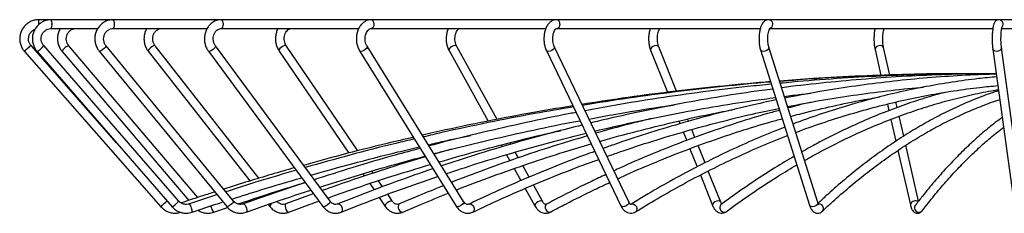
# Model space of a CAD drawing. Header units: millimetres. Extents: x -395 to 401, y -653 to 1239.
# Tile 2 of 6: x -389 to -53, y 320 to 386. Entities that reach past the tile are written whole.
import ezdxf

# ---------------------------------------------------------------- set-up
doc = ezdxf.new("R2010")
doc.units = ezdxf.units.MM

msp = doc.modelspace()

# ---------------------------------------------------------------- linework, layer by layer
at = {"color": 7, "linetype": 'Continuous', "lineweight": 25}
for p, q in [((-2.27, 386.16), (-382.64, 386.16)), ((-378.38, 383.16), (-362.53, 383.16)), ((-357.34, 383.16), (-325.22, 383.16)), ((-320.42, 383.16), (-273.51, 383.16)), ((-269.26, 383.16), (-269.23, 383.17)), ((-269.26, 383.16), (-209.66, 383.16)), ((-206.07, 383.16), (-136.47, 383.16)), ((-133.2, 383.16), (-57.15, 383.16)), ((-54.12, 383.16), (-2.27, 383.16)), ((-356.13, 344.26), (-385.26, 377.35)), ((-334.92, 324.46), (-380.96, 377.34)), ((-328.4, 325.64), (-372.4, 377.33)), ((-316.17, 324.43), (-359.68, 377.31)), ((-307.52, 332.18), (-342.94, 377.29)), ((-283.27, 324.36), (-322.36, 377.25)), ((-273.74, 341.53), (-298.17, 377.21)), ((-237.68, 324.27), (-270.63, 377.15)), ((-226.25, 352.2), (-240.05, 377.09)), ((-181.37, 324.12), (-206.76, 377.01)), ((-165.08, 361.82), (-171.12, 376.92)), ((-116.83, 323.92), (-133.53, 376.81)), ((-92.28, 367.32), (-94.41, 376.69)), ((-46.89, 323.68), (-54.18, 376.56)), ((-387.51, 375.37), (-340.96, 322.48)), ((-383.22, 375.37), (-337.18, 322.49)), ((-374.68, 375.39), (-331.47, 324.62)), ((-362, 375.41), (-318.48, 322.52)), ((-345.3, 375.43), (-310.62, 331.26)), ((-324.78, 375.47), (-285.69, 322.58)), ((-300.65, 375.51), (-276.84, 340.75)), ((-273.18, 375.57), (-240.22, 322.68)), ((-242.67, 375.63), (-229.35, 351.61)), ((-209.46, 375.71), (-184.08, 322.82)), ((-173.91, 375.8), (-168.17, 361.45)), ((-136.4, 375.91), (-119.69, 323.02)), ((-97.34, 376.03), (-95.33, 367.22)), ((-57.16, 376.15), (-49.86, 323.27)), ((-59.24, 367.77), (-65.12, 367.79)), ((-56, 367.77), (-58.25, 367.78)), ((-93.09, 357.43), (-92.58, 355.19)), ((-89.75, 356.25), (-90.18, 358.13)), ((-87.53, 346.51), (-89.08, 353.3)), ((-164.26, 351.68), (-163.88, 350.74)), ((-160.98, 351.57), (-161.29, 352.33)), ((-91.91, 352.23), (-90.21, 344.79)), ((-162.76, 347.95), (-161.59, 345.03)), ((-158.78, 346.07), (-159.86, 348.76)), ((-224.87, 343.52), (-224.52, 342.89)), ((-221.58, 343.77), (-221.87, 344.3)), ((-155.33, 337.44), (-157.66, 343.28)), ((-82.48, 324.4), (-86.82, 343.4)), ((-241.79, 342.06), (-247.72, 340.38)), ((-223.03, 340.21), (-221.88, 338.13)), ((-219.01, 339.14), (-220.09, 341.09)), ((-160.48, 342.24), (-158.02, 336.1)), ((-89.5, 341.67), (-85.27, 323.14)), ((-215.34, 332.54), (-217.53, 336.48)), ((-272.02, 333.72), (-271.49, 332.94)), ((-268.52, 333.92), (-269, 334.6)), ((-220.4, 335.47), (-218.13, 331.38)), ((-156.9, 333.3), (-152.75, 322.91)), ((-149.96, 324.03), (-154.21, 334.65)), ((-269.73, 330.36), (-268.24, 328.19)), ((-265.35, 329.27), (-266.76, 331.34)), ((-210.72, 324.2), (-213.88, 329.9)), ((-306.54, 326.08), (-306.3, 325.77)), ((-303.3, 326.8), (-303.51, 327.07)), ((-261.95, 324.32), (-263.6, 326.73)), ((-216.67, 328.74), (-213.34, 322.74)), ((-304.35, 323.28), (-303.77, 322.55)), ((-266.49, 325.64), (-264.43, 322.62)), ((-259.61, 323.42), (-259.63, 323.42)), ((-210.72, 324.2), (-210.73, 324.21)), ((-149.82, 323.24), (-149.82, 323.25)), ((-83.62, 322.95), (-83.64, 322.93)), ((-322.86, 320.62), (-318.2, 322.22))]:
    msp.add_line(p, q, dxfattribs=at)
at = {"color": 8, "linetype": 'Continuous', "lineweight": 25}
for p, q in [((-97.32, 376.36), (-97.34, 376.03)), ((-85.26, 323.47), (-85.27, 323.14))]:
    msp.add_line(p, q, dxfattribs=at)
at = {"color": 8, "linetype": 'Continuous', "lineweight": 25, "flags": 128}
for points in [[(-356.8, 384.66), (-356.84, 385.24), (-356.96, 385.73), (-357.13, 386.05), (-357.34, 386.16)], [(-357.34, 383.16), (-357.13, 383.28), (-356.96, 383.6), (-356.84, 384.09), (-356.8, 384.66)], [(-319.61, 384.66), (-319.67, 385.24), (-319.85, 385.73), (-320.11, 386.05), (-320.42, 386.16)], [(-320.42, 383.16), (-320.11, 383.28), (-319.85, 383.6), (-319.67, 384.09), (-319.61, 384.66)], [(-268.19, 384.66), (-268.28, 385.24), (-268.51, 385.73), (-268.85, 386.05), (-269.26, 386.16), (-269.26, 386.16)], [(-54, 383.64), (-53.71, 384.09), (-53.6, 384.66)], [(-360.3, 376.36), (-360.75, 375.98), (-361.2, 375.66), (-361.6, 375.44), (-361.89, 375.37), (-362, 375.41)], [(-359.68, 377.31), (-359.66, 377.28), (-359.72, 377.06), (-359.94, 376.74), (-360.3, 376.36)], [(-344.8, 376.36), (-345.13, 375.98), (-345.31, 375.66), (-345.31, 375.44), (-345.3, 375.43)], [(-342.94, 377.29), (-343.12, 377.35), (-343.46, 377.28), (-343.89, 377.06), (-344.37, 376.74), (-344.8, 376.36)], [(-322.75, 376.36), (-323.18, 375.98), (-323.66, 375.66), (-324.13, 375.44), (-324.51, 375.37), (-324.75, 375.44), (-324.78, 375.47)], [(-322.36, 377.25), (-322.33, 377.06), (-322.45, 376.74), (-322.75, 376.36)], [(-300.35, 376.36), (-300.62, 375.98), (-300.7, 375.66), (-300.65, 375.51)], [(-298.17, 377.21), (-298.24, 377.28), (-298.54, 377.35), (-298.96, 377.28), (-299.46, 377.06), (-299.95, 376.74), (-300.35, 376.36)], [(-270.85, 376.36), (-271.23, 375.98), (-271.72, 375.66), (-272.24, 375.44), (-272.7, 375.37), (-273.05, 375.44), (-273.18, 375.57)], [(-270.63, 377.15), (-270.6, 377.06), (-270.62, 376.74), (-270.85, 376.36)], [(-242.53, 376.36), (-242.71, 375.98), (-242.69, 375.66), (-242.67, 375.63)], [(-240.05, 377.09), (-240.26, 377.28), (-240.65, 377.35), (-241.15, 377.28), (-241.69, 377.06), (-242.17, 376.74), (-242.53, 376.36)], [(-206.85, 376.36), (-207.18, 375.98), (-207.65, 375.66), (-208.19, 375.44), (-208.72, 375.37), (-209.16, 375.44), (-209.43, 375.66), (-209.46, 375.71)], [(-206.76, 377), (-206.71, 376.74), (-206.85, 376.36)], [(-173.85, 376.36), (-173.94, 375.98), (-173.91, 375.8)], [(-171.12, 376.92), (-171.21, 377.06), (-171.53, 377.28), (-172, 377.35), (-172.55, 377.28), (-173.1, 377.06), (-173.55, 376.74), (-173.85, 376.36)], [(-133.56, 376.36), (-133.83, 375.98), (-134.26, 375.66), (-134.8, 375.44), (-135.37, 375.37), (-135.87, 375.44), (-136.24, 375.66), (-136.4, 375.91)], [(-133.53, 376.81), (-133.52, 376.74), (-133.56, 376.36)], [(-94.41, 376.69), (-94.42, 376.74), (-94.64, 377.06), (-95.05, 377.28), (-95.58, 377.35), (-96.16, 377.28), (-96.69, 377.06), (-97.1, 376.74), (-97.32, 376.36)], [(-54.18, 376.56), (-54.19, 376.36), (-54.37, 375.98), (-54.75, 375.66), (-55.27, 375.44), (-55.85, 375.37), (-56.4, 375.44), (-56.84, 375.66), (-57.11, 375.98), (-57.16, 376.15)], [(-323.93, 322.77), (-323.89, 322.58), (-323.74, 322.04)], [(-316.79, 323.47), (-317.23, 323.09), (-317.69, 322.77), (-318.09, 322.56), (-318.38, 322.48), (-318.48, 322.52)], [(-316.17, 324.43), (-316.15, 324.39), (-316.2, 324.17), (-316.43, 323.85), (-316.79, 323.47)], [(-312.84, 323.45), (-312.78, 323.46), (-312.54, 323.35), (-312.27, 323.04), (-312.01, 322.58), (-311.8, 322.04)], [(-303.27, 323.47), (-303.61, 323.09), (-303.78, 322.77), (-303.78, 322.56), (-303.77, 322.55)], [(-298.36, 323.44), (-298.48, 323.35), (-298.61, 323.04), (-298.62, 322.58), (-298.51, 322.04)], [(-283.66, 323.47), (-284.09, 323.09), (-284.57, 322.77), (-285.04, 322.56), (-285.42, 322.48), (-285.67, 322.56), (-285.69, 322.58)], [(-283.27, 324.36), (-283.24, 324.17), (-283.37, 323.85), (-283.66, 323.47)], [(-280.56, 323.43), (-280.4, 323.46), (-280.05, 323.35), (-279.7, 323.04), (-279.4, 322.58), (-279.18, 322.04)], [(-264.13, 323.47), (-264.4, 323.09), (-264.48, 322.77), (-264.43, 322.62)], [(-261.95, 324.32), (-262.02, 324.39), (-262.31, 324.46), (-262.74, 324.39), (-263.24, 324.17), (-263.73, 323.85), (-264.13, 323.47)], [(-259.63, 323.42), (-259.74, 323.35), (-259.96, 323.04), (-260.05, 322.58), (-259.98, 322.04)], [(-237.89, 323.47), (-238.28, 323.09), (-238.76, 322.77), (-239.28, 322.56), (-239.75, 322.48), (-240.09, 322.56), (-240.22, 322.68)], [(-237.68, 324.27), (-237.64, 324.17), (-237.67, 323.85), (-237.89, 323.47)], [(-235.81, 323.39), (-235.51, 323.46), (-235.08, 323.35), (-234.66, 323.04), (-234.32, 322.58), (-234.11, 322.04)], [(-213.2, 323.47), (-213.38, 323.09), (-213.36, 322.77), (-213.34, 322.74)], [(-210.73, 324.21), (-210.93, 324.39), (-211.32, 324.46), (-211.82, 324.39), (-212.35, 324.17), (-212.84, 323.85), (-213.2, 323.47)], [(-181.47, 323.47), (-181.8, 323.09), (-182.27, 322.77), (-182.81, 322.56), (-183.34, 322.48), (-183.77, 322.56), (-184.05, 322.77), (-184.08, 322.82)], [(-181.37, 324.12), (-181.33, 323.85), (-181.47, 323.47)], [(-180.6, 323.32), (-180.54, 323.35), (-180.07, 323.46), (-179.57, 323.35), (-179.11, 323.04), (-178.75, 322.58), (-178.55, 322.04)], [(-152.69, 323.47), (-152.78, 323.09), (-152.75, 322.91)], [(-149.97, 324.04), (-150.05, 324.17), (-150.37, 324.39), (-150.84, 324.46), (-151.39, 324.39), (-151.94, 324.17), (-152.39, 323.85), (-152.69, 323.47)], [(-116.86, 323.47), (-117.12, 323.09), (-117.56, 322.77), (-118.1, 322.56), (-118.67, 322.48), (-119.17, 322.56), (-119.54, 322.77), (-119.69, 323.02)], [(-116.83, 323.92), (-116.81, 323.85), (-116.86, 323.47)], [(-83.64, 322.93), (-83.81, 322.58), (-83.88, 322.04)], [(-323.74, 322.04), (-323.54, 321.5), (-323.3, 321.03), (-323.08, 320.73), (-322.89, 320.62), (-322.86, 320.62)], [(-311.8, 322.04), (-311.67, 321.5), (-311.64, 321.03), (-311.72, 320.73), (-311.83, 320.63)], [(-298.51, 322.04), (-298.29, 321.5), (-298.01, 321.03), (-297.7, 320.73), (-297.4, 320.62), (-297.3, 320.64)], [(-279.18, 322.04), (-279.09, 321.5), (-279.13, 321.03), (-279.31, 320.73), (-279.44, 320.65)], [(-259.98, 322.04), (-259.76, 321.5), (-259.44, 321.03), (-259.05, 320.73), (-258.66, 320.62), (-258.44, 320.66)], [(-234.11, 322.04), (-234.06, 321.5), (-234.18, 321.03), (-234.45, 320.73), (-234.52, 320.69)], [(-209.83, 322.04), (-209.63, 321.5), (-209.28, 321.03), (-208.83, 320.73), (-208.36, 320.62), (-207.96, 320.72)]]:
    msp.add_lwpolyline(points, dxfattribs=at)
at = {"color": 7, "linetype": 'Continuous', "lineweight": 25, "flags": 128}
msp.add_lwpolyline([(-209.37, 323.36), (-209.39, 323.35), (-209.4, 323.35)], dxfattribs=at)
at = {"color": 8, "linetype": 'Continuous', "lineweight": 25}
for centre, radius, start, end in [((-373.67, 384.9), 9.06, 171.9444, 182.9266), ((-380.72, 385.03), 2.6, 351.9085, 25.8734), ((-380.72, 384.3), 2.6, 334.1266, 8.0915), ((-269.53, 384.48), 1.35, 283.1806, 7.8225), ((-206.16, 384.81), 1.35, 353.7111, 86.2955), ((-206.2, 384.55), 1.4, 275.522, 4.5692), ((-133.66, 384.73), 1.44, 357.4356, 88.6922), ((-133.7, 384.63), 1.48, 290.1191, 1.4506), ((-55.09, 384.68), 1.49, 359.5278, 89.9631), ((-380.11, 368.59), 10.04, 129.2917, 137.5319), ((-379.53, 369.16), 10, 124.9718, 133.9184), ((-384.41, 378.47), 3.32, 291.1081, 320.4695), ((-383.52, 378.78), 2.94, 304.5714, 330.7882), ((-373.13, 374.96), 1.61, 119.8093, 164.6079), ((-371.69, 374.53), 2.89, 104.1452, 140.7121), ((-333.56, 315.71), 10.04, 129.2917, 137.5319), ((-324.03, 305.73), 23.81, 128.4459, 131.8517), ((-338.38, 325.59), 3.32, 291.1081, 320.4695), ((-337.48, 325.89), 2.94, 304.5714, 330.7882), ((-333.09, 321.64), 2.58, 8.9175, 44.7827), ((-208.7, 322.39), 1.18, 126.1327, 197.4001), ((-149.06, 322.28), 1.22, 128.1961, 191.4124), ((-116.54, 321.85), 1.61, 6.8029, 93.3588), ((-83.61, 322.66), 1.84, 57.596, 153.7578), ((-332.74, 320.92), 2.47, 352.997, 26.9266), ((-179.71, 321.74), 1.19, 305.1007, 14.4745), ((-148.77, 322.14), 1.5, 183.7996, 299.4079), ((-116.19, 321.85), 1.26, 314.6888, 8.4514), ((-82.37, 322.11), 1.51, 182.8642, 318.875)]:
    msp.add_arc(centre, radius, start, end, dxfattribs=at)
at = {"color": 7, "linetype": 'Continuous', "lineweight": 25}
for points, knots in [([(-382.64, 386.16), (-382.92, 386.15), (-383.68, 386.12), (-384.89, 385.81), (-386.18, 385.17), (-387.3, 384.26), (-388.2, 383.13), (-388.82, 381.82), (-389.14, 380.41), (-389.15, 378.97), (-388.83, 377.56), (-388.28, 376.33), (-387.74, 375.66), (-387.51, 375.37)], [0, 0, 0, 0, 0.057261, 0.153439, 0.249741, 0.346045, 0.442356, 0.538675, 0.635004, 0.73134, 0.827683, 0.924027, 1, 1, 1, 1]), ([(-378.38, 386.16), (-378.66, 386.15), (-379.42, 386.12), (-380.62, 385.81), (-381.9, 385.17), (-383.01, 384.26), (-383.89, 383.13), (-384.51, 381.82), (-384.83, 380.42), (-384.84, 378.97), (-384.53, 377.56), (-383.97, 376.34), (-383.45, 375.67), (-383.22, 375.37)], [0, 0, 0, 0, 0.057369, 0.153467, 0.249676, 0.345908, 0.442197, 0.538562, 0.63501, 0.731532, 0.828104, 0.924687, 1, 1, 1, 1]), ([(-380.96, 377.34), (-381.05, 377.46), (-381.36, 377.85), (-381.72, 378.64), (-381.87, 379.69), (-381.71, 380.74), (-381.25, 381.7), (-380.53, 382.47), (-379.63, 382.98), (-378.88, 383.15), (-378.47, 383.16), (-378.38, 383.16)], [0, 0, 0, 0, 0.057339, 0.18794, 0.318651, 0.449125, 0.579541, 0.710107, 0.841032, 0.966178, 1, 1, 1, 1]), ([(-375.24, 383.16), (-375.26, 383.14), (-375.56, 382.75), (-375.92, 381.81), (-376.26, 380.42), (-376.26, 378.97), (-375.96, 377.56), (-375.42, 376.34), (-374.9, 375.67), (-374.68, 375.39)], [0, 0, 0, 0, 0.009538, 0.180739, 0.352335, 0.524271, 0.696446, 0.868685, 1, 1, 1, 1]), ([(-372.4, 377.33), (-372.49, 377.45), (-372.8, 377.84), (-373.15, 378.62), (-373.3, 379.67), (-373.15, 380.72), (-372.71, 381.67), (-372.03, 382.44), (-371.16, 382.96), (-370.43, 383.15), (-370.01, 383.16), (-369.92, 383.16)], [0, 0, 0, 0, 0.057343, 0.187078, 0.316523, 0.445413, 0.574143, 0.703168, 0.833035, 0.964161, 1, 1, 1, 1]), ([(-357.34, 386.16), (-357.61, 386.15), (-358.34, 386.12), (-359.49, 385.81), (-360.71, 385.17), (-361.77, 384.26), (-362.61, 383.13), (-363.21, 381.83), (-363.51, 380.43), (-363.52, 378.98), (-363.22, 377.56), (-362.7, 376.35), (-362.21, 375.69), (-362, 375.41)], [0, 0, 0, 0, 0.057931, 0.153562, 0.249253, 0.345128, 0.441364, 0.538032, 0.635114, 0.732539, 0.830207, 0.92796, 1, 1, 1, 1]), ([(-359.68, 377.31), (-359.77, 377.43), (-360.06, 377.81), (-360.4, 378.59), (-360.55, 379.64), (-360.42, 380.68), (-360.01, 381.63), (-359.38, 382.4), (-358.58, 382.93), (-357.87, 383.15), (-357.45, 383.16), (-357.34, 383.16)], [0, 0, 0, 0, 0.057342, 0.185642, 0.313295, 0.440116, 0.566635, 0.693461, 0.82152, 0.951858, 1, 1, 1, 1]), ([(-345.79, 383.16), (-345.8, 383.15), (-346.09, 382.76), (-346.43, 381.83), (-346.75, 380.44), (-346.75, 378.98), (-346.46, 377.56), (-345.96, 376.36), (-345.49, 375.7), (-345.3, 375.43)], [0, 0, 0, 0, 0.008048, 0.180058, 0.353194, 0.527203, 0.701841, 0.876782, 1, 1, 1, 1]), ([(-342.94, 377.29), (-343.03, 377.4), (-343.3, 377.78), (-343.63, 378.56), (-343.78, 379.6), (-343.66, 380.64), (-343.3, 381.59), (-342.72, 382.36), (-342, 382.9), (-341.33, 383.14), (-340.92, 383.16), (-340.78, 383.16)], [0, 0, 0, 0, 0.057335, 0.183568, 0.30903, 0.433557, 0.557625, 0.681802, 0.80724, 0.935825, 1, 1, 1, 1]), ([(-320.42, 386.16), (-320.69, 386.15), (-321.36, 386.12), (-322.43, 385.8), (-323.55, 385.16), (-324.52, 384.26), (-325.29, 383.14), (-325.84, 381.85), (-326.12, 380.44), (-326.13, 378.99), (-325.86, 377.56), (-325.39, 376.37), (-324.95, 375.73), (-324.78, 375.47)], [0, 0, 0, 0, 0.05905, 0.153516, 0.248025, 0.343276, 0.439675, 0.537186, 0.635546, 0.7345, 0.833897, 0.933602, 1, 1, 1, 1]), ([(-322.36, 377.25), (-322.44, 377.37), (-322.7, 377.74), (-323.01, 378.51), (-323.16, 379.55), (-323.06, 380.59), (-322.74, 381.54), (-322.22, 382.32), (-321.59, 382.86), (-320.97, 383.13), (-320.58, 383.15), (-320.42, 383.16)], [0, 0, 0, 0, 0.057318, 0.180847, 0.303855, 0.426064, 0.54768, 0.669021, 0.791158, 0.916636, 1, 1, 1, 1]), ([(-301.04, 383.16), (-301.04, 383.15), (-301.3, 382.77), (-301.6, 381.84), (-301.89, 380.45), (-301.9, 378.99), (-301.64, 377.57), (-301.2, 376.39), (-300.8, 375.76), (-300.65, 375.51)], [0, 0, 0, 0, 0.0056, 0.179633, 0.355436, 0.53228, 0.709969, 0.888551, 1, 1, 1, 1]), ([(-298.17, 377.21), (-298.25, 377.33), (-298.48, 377.69), (-298.77, 378.46), (-298.92, 379.49), (-298.84, 380.54), (-298.56, 381.49), (-298.11, 382.28), (-297.55, 382.83), (-297, 383.12), (-296.66, 383.15), (-296.5, 383.16)], [0, 0, 0, 0, 0.0572813, 0.1775816, 0.2979819, 0.4178917, 0.537171, 0.6556659, 0.7741534, 0.8951857, 1, 1, 1, 1]), ([(-269.26, 386.16), (-269.5, 386.15), (-270.12, 386.12), (-271.08, 385.79), (-272.05, 385.15), (-272.89, 384.27), (-273.56, 383.16), (-274.04, 381.87), (-274.29, 380.46), (-274.31, 379.01), (-274.07, 377.58), (-273.67, 376.42), (-273.31, 375.8), (-273.18, 375.57)], [0, 0, 0, 0, 0.061001, 0.152822, 0.244917, 0.339309, 0.436614, 0.536045, 0.63645, 0.737224, 0.838493, 0.94046, 1, 1, 1, 1]), ([(-270.63, 377.15), (-270.7, 377.27), (-270.91, 377.64), (-271.18, 378.4), (-271.32, 379.43), (-271.26, 380.48), (-271.02, 381.45), (-270.63, 382.25), (-270.15, 382.81), (-269.67, 383.12), (-269.4, 383.15), (-269.26, 383.16)], [0, 0, 0, 0, 0.057213, 0.173912, 0.291374, 0.40908, 0.526259, 0.642008, 0.75669, 0.872487, 1, 1, 1, 1]), ([(-242.94, 383.16), (-242.94, 383.16), (-243.15, 382.78), (-243.4, 381.87), (-243.65, 380.48), (-243.66, 379.03), (-243.46, 377.6), (-243.1, 376.46), (-242.79, 375.85), (-242.67, 375.63)], [0, 0, 0, 0, 0.001505, 0.17982, 0.359018, 0.538293, 0.718353, 0.899995, 1, 1, 1, 1]), ([(-240.05, 377.09), (-240.11, 377.21), (-240.3, 377.57), (-240.54, 378.33), (-240.67, 379.36), (-240.63, 380.42), (-240.43, 381.41), (-240.09, 382.24), (-239.68, 382.81), (-239.3, 383.11), (-239.11, 383.16), (-239.02, 383.16), (-239, 383.16)], [0, 0, 0, 0, 0.057091, 0.169905, 0.284484, 0.400119, 0.515442, 0.628828, 0.739772, 0.850236, 0.965, 1, 1, 1, 1]), ([(-206.07, 386.16), (-206.31, 386.15), (-206.86, 386.11), (-207.68, 385.75), (-208.47, 385.14), (-209.14, 384.28), (-209.69, 383.19), (-210.08, 381.91), (-210.29, 380.5), (-210.31, 379.06), (-210.13, 377.65), (-209.82, 376.52), (-209.56, 375.92), (-209.46, 375.71)], [0, 0, 0, 0, 0.064534, 0.150467, 0.237613, 0.330787, 0.43079, 0.533914, 0.6366, 0.738825, 0.841371, 0.944969, 1, 1, 1, 1]), ([(-206.76, 377.01), (-206.81, 377.13), (-206.97, 377.5), (-207.18, 378.27), (-207.31, 379.3), (-207.28, 380.37), (-207.11, 381.39), (-206.82, 382.24), (-206.48, 382.84), (-206.17, 383.14), (-206.07, 383.16), (-206.07, 383.16), (-206.07, 383.16)], [0, 0, 0, 0, 0.058368, 0.170365, 0.285169, 0.401805, 0.518389, 0.632688, 0.743338, 0.850818, 0.960125, 1, 1, 1, 1]), ([(-174.04, 383.16), (-174.16, 382.76), (-174.4, 381.94), (-174.57, 380.55), (-174.6, 379.13), (-174.45, 377.73), (-174.21, 376.61), (-173.98, 376.01), (-173.91, 375.8)], [0, 0, 0, 0, 0.178575, 0.360299, 0.540102, 0.720132, 0.90209, 1, 1, 1, 1]), ([(-171.12, 376.92), (-171.17, 377.05), (-171.31, 377.42), (-171.48, 378.2), (-171.59, 379.24), (-171.58, 380.34), (-171.44, 381.39), (-171.2, 382.27), (-170.91, 382.9), (-170.66, 383.19), (-170.66, 383.18), (-170.66, 383.18)], [0, 0, 0, 0, 0.064714, 0.186006, 0.311271, 0.439145, 0.567225, 0.692699, 0.813326, 0.927911, 1, 1, 1, 1]), ([(-133.62, 386.16), (-133.88, 386.14), (-134.4, 386.08), (-135.06, 385.68), (-135.61, 385.11), (-136.08, 384.32), (-136.47, 383.28), (-136.75, 382.01), (-136.9, 380.64), (-136.93, 379.23), (-136.82, 377.85), (-136.64, 376.74), (-136.46, 376.13), (-136.4, 375.91)], [0, 0, 0, 0, 0.072394, 0.145413, 0.221937, 0.311674, 0.418446, 0.526573, 0.630921, 0.733539, 0.836048, 0.939539, 1, 1, 1, 1]), ([(-133.53, 376.81), (-133.57, 376.95), (-133.69, 377.33), (-133.83, 378.14), (-133.92, 379.2), (-133.91, 380.33), (-133.8, 381.41), (-133.61, 382.3), (-133.4, 382.92), (-133.21, 383.27), (-133.19, 383.29), (-133.18, 383.3)], [0, 0, 0, 0, 0.066939, 0.190609, 0.318802, 0.449892, 0.58135, 0.710301, 0.821528, 0.922435, 1, 1, 1, 1]), ([(-97.35, 383.16), (-97.4, 382.95), (-97.53, 382.35), (-97.65, 381.22), (-97.71, 379.85), (-97.68, 378.49), (-97.56, 377.17), (-97.41, 376.41), (-97.34, 376.03)], [0, 0, 0, 0, 0.106553, 0.289269, 0.466865, 0.643039, 0.819892, 1, 1, 1, 1]), ([(-94.41, 376.69), (-94.44, 376.84), (-94.53, 377.24), (-94.64, 378.08), (-94.7, 379.18), (-94.7, 380.35), (-94.62, 381.47), (-94.48, 382.38), (-94.34, 382.96), (-94.27, 383.13), (-94.26, 383.16)], [0, 0, 0, 0, 0.078677, 0.223594, 0.373528, 0.52653, 0.679965, 0.830961, 0.961275, 1, 1, 1, 1]), ([(-55.08, 386.16), (-55.31, 386.14), (-55.72, 386.09), (-56.2, 385.75), (-56.53, 385.37), (-56.76, 384.92), (-56.95, 384.33), (-57.12, 383.51), (-57.25, 382.41), (-57.34, 381.18), (-57.37, 379.85), (-57.35, 378.53), (-57.29, 377.25), (-57.2, 376.52), (-57.16, 376.15)], [0, 0, 0, 0, 0.05623, 0.104598, 0.153015, 0.209521, 0.28772, 0.393411, 0.492106, 0.595543, 0.696682, 0.797198, 0.897953, 1, 1, 1, 1]), ([(-54.18, 376.56), (-54.2, 376.72), (-54.26, 377.15), (-54.33, 378.04), (-54.37, 379.19), (-54.36, 380.39), (-54.31, 381.54), (-54.22, 382.55), (-54.11, 383.28), (-54, 383.7), (-53.98, 383.75), (-53.97, 383.77)], [0, 0, 0, 0, 0.0670322, 0.1916036, 0.3193888, 0.4490041, 0.5788602, 0.7073086, 0.8322864, 0.9293625, 1, 1, 1, 1]), ([(-385.26, 377.35), (-385.35, 377.47), (-385.67, 377.86), (-386.03, 378.65), (-386.18, 379.7), (-386.01, 380.76), (-385.54, 381.71), (-384.83, 382.47), (-384.23, 382.76), (-383.95, 382.89)], [0, 0, 0, 0, 0.068951, 0.226493, 0.384471, 0.542419, 0.700359, 0.858322, 1, 1, 1, 1]), ([(-65.59, 367.78), (-66.91, 367.79), (-73.67, 367.83), (-85.88, 367.59), (-102.22, 367.03), (-116.89, 366.26), (-126.1, 365.55), (-129.89, 365.26)], [0, 0, 0, 0, 0.061369, 0.315281, 0.569194, 0.823106, 1, 1, 1, 1]), ([(-59.5, 367.76), (-62.58, 367.78), (-71.03, 367.84), (-84.88, 367.59), (-101.03, 367.03), (-116.03, 366.23), (-125.63, 365.48), (-129.85, 365.16)], [0, 0, 0, 0, 0.1308205, 0.360356, 0.5898915, 0.8194269, 1, 1, 1, 1]), ([(-56, 367.76), (-58.88, 367.78), (-66.85, 367.84), (-79.92, 367.59), (-95.19, 367.04), (-110.44, 366.13), (-121.93, 365.29), (-128.33, 364.64), (-129.65, 364.51)], [0, 0, 0, 0, 0.11713, 0.324338, 0.531546, 0.738753, 0.945961, 1, 1, 1, 1]), ([(-56, 367.79), (-56.49, 367.79), (-61.56, 367.82), (-71.21, 367.58), (-84.93, 367.04), (-98.64, 366.15), (-112.33, 364.94), (-122.51, 363.87), (-128.11, 363.11), (-129.16, 362.96)], [0, 0, 0, 0, 0.020126, 0.207422, 0.394719, 0.582015, 0.769312, 0.956609, 1, 1, 1, 1]), ([(-55.98, 367.62), (-57.03, 367.59), (-61.94, 367.5), (-70.71, 367.02), (-82.28, 366.15), (-93.83, 364.95), (-105.36, 363.44), (-116.78, 361.64), (-124.33, 360.19), (-128.06, 359.48)], [0, 0, 0, 0, 0.043641, 0.203705, 0.363769, 0.523835, 0.683902, 0.843972, 1, 1, 1, 1]), ([(-55.85, 366.71), (-57.93, 366.52), (-62.98, 366.05), (-70.99, 364.95), (-79.88, 363.44), (-88.76, 361.62), (-97.61, 359.48), (-106.44, 357.03), (-115.24, 354.24), (-121.52, 352.1), (-124.85, 350.81), (-125.27, 350.64)], [0, 0, 0, 0, 0.088946, 0.216446, 0.343952, 0.471468, 0.598995, 0.726534, 0.854086, 0.981654, 1, 1, 1, 1]), ([(-132.96, 365.04), (-133.59, 364.99), (-139.64, 364.55), (-151.11, 363.42), (-167.35, 361.61), (-182.76, 359.6), (-192.73, 358.04), (-197.31, 357.33)], [0, 0, 0, 0, 0.02891, 0.281007, 0.533104, 0.785201, 1, 1, 1, 1]), ([(-132.93, 364.93), (-133.05, 364.92), (-138.54, 364.51), (-149.39, 363.42), (-165.46, 361.62), (-181.39, 359.5), (-191.93, 357.84), (-197.16, 357.01)], [0, 0, 0, 0, 0.00565, 0.255387, 0.505125, 0.754863, 1, 1, 1, 1]), ([(-132.7, 364.2), (-135.43, 363.94), (-143.24, 363.19), (-156.08, 361.61), (-171.23, 359.47), (-184.63, 357.32), (-192.96, 355.76), (-196.26, 355.15)], [0, 0, 0, 0, 0.128326, 0.366533, 0.60474, 0.842948, 1, 1, 1, 1]), ([(-127.15, 356.6), (-123.53, 357.29), (-116.09, 358.72), (-104.81, 360.49), (-93.31, 361.97), (-85.3, 362.87), (-81.11, 363.18), (-80.77, 363.21)], [0, 0, 0, 0, 0.235318, 0.482803, 0.730294, 0.977791, 1, 1, 1, 1]), ([(-124.37, 347.78), (-123.95, 347.94), (-120.64, 349.23), (-114.4, 351.36), (-105.65, 354.13), (-96.88, 356.57), (-88.07, 358.69), (-79.25, 360.51), (-70.41, 362), (-62.48, 363.09), (-57.48, 363.55), (-55.44, 363.74)], [0, 0, 0, 0, 0.018397, 0.146, 0.273619, 0.401254, 0.528905, 0.656571, 0.78425, 0.911941, 1, 1, 1, 1]), ([(-132.18, 362.56), (-134.67, 362.24), (-141.71, 361.32), (-153.26, 359.46), (-166.84, 357.03), (-180.37, 354.23), (-189.52, 352.22), (-194.14, 351.06), (-194.28, 351.02)], [0, 0, 0, 0, 0.1194672, 0.3378316, 0.5561973, 0.7745642, 0.9929327, 1, 1, 1, 1]), ([(-192.96, 348.26), (-188.55, 349.28), (-179.66, 351.35), (-166.23, 354.08), (-152.68, 356.52), (-141.03, 358.39), (-133.88, 359.32), (-131.26, 359.66)], [0, 0, 0, 0, 0.215828, 0.435118, 0.65441, 0.873704, 1, 1, 1, 1]), ([(-128.24, 360.06), (-127.33, 360.19), (-124.34, 360.6), (-121.35, 360.9), (-119.27, 361.11)], [0, 0, 0, 0, 0.307269, 1, 1, 1, 1]), ([(-126.09, 353.25), (-125.09, 353.52), (-120.72, 354.72), (-112.95, 356.53), (-103.8, 358.49), (-98.02, 359.49), (-95.65, 359.9)], [0, 0, 0, 0, 0.098857, 0.432863, 0.766889, 1, 1, 1, 1]), ([(-73.6, 361.41), (-75.89, 360.77), (-80.65, 359.44), (-87.84, 357.02), (-95.19, 354.26), (-102.51, 351.18), (-109.81, 347.79), (-116.4, 344.47), (-120.54, 342.14), (-122.28, 341.16)], [0, 0, 0, 0, 0.139581, 0.289894, 0.440244, 0.590631, 0.741056, 0.891518, 1, 1, 1, 1]), ([(-121.35, 338.24), (-119.54, 339.26), (-115.35, 341.63), (-108.73, 344.98), (-101.5, 348.35), (-94.25, 351.41), (-86.97, 354.15), (-79.66, 356.59), (-72.34, 358.71), (-65, 360.51), (-59.3, 361.72), (-56.05, 362.22), (-55.25, 362.35)], [0, 0, 0, 0, 0.083437, 0.193449, 0.303486, 0.41355, 0.523642, 0.633763, 0.743913, 0.854091, 0.964296, 1, 1, 1, 1]), ([(-55.2, 361.99), (-55.65, 361.85), (-58.06, 361.11), (-62.4, 359.46), (-68.24, 357.03), (-74.05, 354.26), (-79.85, 351.18), (-85.62, 347.79), (-91.37, 344.09), (-97.1, 340.09), (-102.79, 335.77), (-108.45, 331.15), (-113.1, 327.09), (-115.86, 324.53), (-116.76, 323.7)], [0, 0, 0, 0, 0.0214244, 0.1145724, 0.2077733, 0.3010283, 0.3943365, 0.4876952, 0.5811007, 0.6745483, 0.7680331, 0.8615499, 0.9550936, 1, 1, 1, 1]), ([(-200.41, 356.85), (-205.55, 355.99), (-216.06, 354.23), (-231.87, 351.16), (-243.85, 348.69), (-250.45, 347.14), (-251.74, 346.84)], [0, 0, 0, 0, 0.298748, 0.611168, 0.923587, 1, 1, 1, 1]), ([(-200.24, 356.49), (-204.62, 355.74), (-214.32, 354.1), (-229.27, 351.16), (-241.94, 348.5), (-249.28, 346.76), (-251.39, 346.26)], [0, 0, 0, 0, 0.2558719, 0.5658331, 0.8757943, 1, 1, 1, 1]), ([(-194.92, 352.34), (-191.87, 352.91), (-183.81, 354.41), (-174.07, 356.01), (-167.37, 356.94), (-165.71, 357.17)], [0, 0, 0, 0, 0.314349, 0.830323, 1, 1, 1, 1]), ([(-131.01, 358.85), (-133.94, 358.24), (-140.69, 356.83), (-151.22, 354.25), (-162.6, 351.19), (-173.93, 347.78), (-183.1, 344.83), (-188.47, 342.89), (-190.1, 342.31)], [0, 0, 0, 0, 0.14754, 0.339706, 0.531877, 0.724053, 0.916236, 1, 1, 1, 1]), ([(-119.33, 358.05), (-120.83, 357.7), (-123.39, 357.11), (-125.94, 356.4), (-127, 356.11)], [0, 0, 0, 0, 0.585255, 1, 1, 1, 1]), ([(-115.32, 320.95), (-114.35, 321.85), (-111.54, 324.46), (-106.86, 328.56), (-101.28, 333.14), (-95.67, 337.41), (-90.03, 341.38), (-84.37, 345.04), (-78.68, 348.4), (-72.98, 351.44), (-67.25, 354.19), (-61.5, 356.59), (-57.35, 358.18), (-55.11, 358.88), (-54.79, 358.97)], [0, 0, 0, 0, 0.049169, 0.14258, 0.236002, 0.329444, 0.422911, 0.516408, 0.60994, 0.703512, 0.79713, 0.890799, 0.984523, 1, 1, 1, 1]), ([(-199.32, 354.58), (-200.01, 354.46), (-205.73, 353.42), (-216.41, 351.17), (-231.36, 347.78), (-242.38, 345.1), (-248.39, 343.47), (-249.46, 343.18)], [0, 0, 0, 0, 0.0410166, 0.3390449, 0.6370737, 0.935103, 1, 1, 1, 1]), ([(-191.27, 344.74), (-191.16, 344.77), (-186.92, 346.03), (-178.52, 348.25), (-166.06, 351.33), (-154.93, 353.81), (-147.94, 355.14), (-145.14, 355.68)], [0, 0, 0, 0, 0.007427, 0.2778539, 0.5482858, 0.8187224, 1, 1, 1, 1]), ([(-188.8, 339.59), (-187.32, 340.12), (-182.12, 341.99), (-173.13, 344.89), (-161.84, 348.28), (-150.5, 351.34), (-139.92, 353.93), (-133.11, 355.35), (-130.1, 355.98)], [0, 0, 0, 0, 0.076363, 0.269152, 0.461948, 0.65475, 0.847559, 1, 1, 1, 1]), ([(-129.89, 355.32), (-131.26, 354.95), (-136.01, 353.68), (-144.12, 351.17), (-154.22, 347.8), (-164.26, 344.11), (-174.26, 340.09), (-181.66, 336.94), (-185.7, 335.05), (-186.45, 334.7)], [0, 0, 0, 0, 0.07156, 0.249167, 0.426784, 0.604412, 0.782052, 0.959703, 1, 1, 1, 1]), ([(-53.94, 352.85), (-54.73, 352.29), (-56.93, 350.71), (-60.5, 347.77), (-64.68, 344.07), (-68.83, 340.05), (-72.96, 335.73), (-77.06, 331.1), (-80.61, 326.82), (-82.79, 324.02), (-83.62, 322.95)], [0, 0, 0, 0, 0.0780093, 0.2172264, 0.3565606, 0.4959836, 0.6354709, 0.7750019, 0.9145597, 1, 1, 1, 1]), ([(-247.81, 340.52), (-247.05, 340.72), (-241.37, 342.27), (-230.69, 344.86), (-215.78, 348.24), (-204.87, 350.53), (-198.92, 351.61), (-197.98, 351.78)], [0, 0, 0, 0, 0.045828, 0.345196, 0.644565, 0.943934, 1, 1, 1, 1]), ([(-197.25, 350.27), (-200.6, 349.44), (-208.42, 347.51), (-220.67, 344.09), (-233.32, 340.32), (-241.48, 337.63), (-245.23, 336.39)], [0, 0, 0, 0, 0.207579, 0.485598, 0.76362, 1, 1, 1, 1]), ([(-173.38, 352.57), (-175.33, 352.09), (-181.45, 350.6), (-187.85, 348.89), (-192.28, 347.57), (-192.58, 347.48)], [0, 0, 0, 0, 0.303939, 0.952797, 1, 1, 1, 1]), ([(-185.15, 332), (-184.5, 332.3), (-180.57, 334.15), (-173.3, 337.24), (-163.35, 341.24), (-153.35, 344.92), (-143.3, 348.28), (-135.18, 350.8), (-130.4, 352.08), (-128.99, 352.46)], [0, 0, 0, 0, 0.035352, 0.213381, 0.391422, 0.569475, 0.74754, 0.925617, 1, 1, 1, 1]), ([(-128.07, 349.56), (-129.63, 348.96), (-134.11, 347.25), (-141.46, 344.09), (-150.12, 340.1), (-158.74, 335.79), (-167.31, 331.18), (-174.6, 326.99), (-179.01, 324.29), (-180.6, 323.32)], [0, 0, 0, 0, 0.087765, 0.251697, 0.415649, 0.579621, 0.743614, 0.907626, 1, 1, 1, 1]), ([(-81.24, 321.13), (-80.54, 322.03), (-78.51, 324.63), (-75.15, 328.72), (-71.13, 333.29), (-67.09, 337.54), (-63.04, 341.5), (-58.97, 345.13), (-55.78, 347.79), (-53.95, 349.13), (-53.48, 349.47)], [0, 0, 0, 0, 0.076721, 0.2222, 0.367679, 0.513165, 0.658669, 0.804208, 0.949799, 1, 1, 1, 1]), ([(-254.83, 346.12), (-257.81, 345.44), (-266.11, 343.54), (-278.6, 340.37), (-288.08, 337.75), (-292.31, 336.58)], [0, 0, 0, 0, 0.237271, 0.659889, 1, 1, 1, 1]), ([(-249.71, 343.57), (-247.95, 343.99), (-243.13, 345.14), (-238.27, 346.15), (-235.18, 346.79)], [0, 0, 0, 0, 0.3640155, 1, 1, 1, 1]), ([(-246.07, 337.73), (-242.07, 338.89), (-233.36, 341.39), (-219.87, 344.85), (-210.03, 347.26), (-204.9, 348.36), (-204.53, 348.44)], [0, 0, 0, 0, 0.290942, 0.632341, 0.973743, 1, 1, 1, 1]), ([(-243.6, 333.76), (-240.13, 334.91), (-232.27, 337.51), (-219.92, 341.18), (-207.5, 344.65), (-199.48, 346.63), (-195.93, 347.51)], [0, 0, 0, 0, 0.219936, 0.499114, 0.778294, 1, 1, 1, 1]), ([(-195.49, 346.61), (-198.36, 345.77), (-205.36, 343.71), (-216.43, 340.1), (-228.7, 335.78), (-237.14, 332.66), (-241.46, 330.91), (-241.75, 330.79)], [0, 0, 0, 0, 0.184061, 0.449893, 0.71573, 0.981571, 1, 1, 1, 1]), ([(-179.02, 320.76), (-177.55, 321.67), (-173.27, 324.29), (-166.14, 328.4), (-157.62, 333), (-149.06, 337.29), (-140.45, 341.26), (-133.15, 344.4), (-128.71, 346.1), (-127.17, 346.69)], [0, 0, 0, 0, 0.086741, 0.251756, 0.416785, 0.581832, 0.746899, 0.911987, 1, 1, 1, 1]), ([(-254.47, 345.54), (-256.59, 345.05), (-263.96, 343.34), (-276.4, 340.13), (-286.67, 337.26), (-291.75, 335.84)], [0, 0, 0, 0, 0.169373, 0.589205, 1, 1, 1, 1]), ([(-289.84, 333.25), (-285.17, 334.56), (-275.3, 337.32), (-262.95, 340.5), (-255.25, 342.28), (-252.79, 342.85)], [0, 0, 0, 0, 0.380632, 0.8024778, 1, 1, 1, 1]), ([(-240.14, 328.21), (-240.09, 328.23), (-236.01, 329.88), (-227.84, 332.89), (-215.6, 337.21), (-204.38, 340.88), (-197.22, 342.98), (-194.18, 343.87)], [0, 0, 0, 0, 0.002907, 0.269715, 0.536529, 0.803348, 1, 1, 1, 1]), ([(-252.49, 342.36), (-255.35, 341.6), (-263.15, 339.52), (-275.22, 335.98), (-284.4, 333.06), (-288.69, 331.69)], [0, 0, 0, 0, 0.235209, 0.642126, 1, 1, 1, 1]), ([(-286.8, 329.14), (-282.89, 330.38), (-274.1, 333.18), (-262.1, 336.7), (-254, 338.86), (-250.83, 339.7)], [0, 0, 0, 0, 0.328653, 0.737439, 1, 1, 1, 1]), ([(-250.7, 339.5), (-254.8, 338.26), (-263.59, 335.61), (-275.33, 331.75), (-282.95, 329.03), (-285.94, 327.97)], [0, 0, 0, 0, 0.346487, 0.743831, 1, 1, 1, 1]), ([(-192.94, 341.3), (-194.11, 340.88), (-199.02, 339.15), (-207.62, 335.78), (-218.74, 331.19), (-228.13, 327.02), (-233.8, 324.34), (-235.81, 323.39)], [0, 0, 0, 0, 0.080585, 0.339605, 0.598635, 0.857674, 1, 1, 1, 1]), ([(-124.95, 339.66), (-127.13, 338.37), (-131.71, 335.66), (-138.65, 331.17), (-144.76, 326.96), (-148.47, 324.24), (-149.82, 323.24)], [0, 0, 0, 0, 0.2609712, 0.5479872, 0.8350606, 1, 1, 1, 1]), ([(-284.07, 325.44), (-281.44, 326.38), (-274.18, 328.97), (-262.51, 332.8), (-253.44, 335.54), (-249.06, 336.86)], [0, 0, 0, 0, 0.227632, 0.626726, 1, 1, 1, 1]), ([(-234.52, 320.69), (-232.61, 321.59), (-227.04, 324.21), (-217.77, 328.33), (-206.69, 332.92), (-197.98, 336.33), (-192.94, 338.11), (-191.64, 338.57)], [0, 0, 0, 0, 0.13562, 0.393635, 0.65166, 0.909695, 1, 1, 1, 1]), ([(-148.03, 320.83), (-146.8, 321.74), (-143.24, 324.36), (-137.3, 328.46), (-130.53, 332.87), (-126.08, 335.5), (-124.02, 336.72)], [0, 0, 0, 0, 0.154897, 0.44946, 0.744057, 1, 1, 1, 1]), ([(-295.41, 335.74), (-300.64, 334.23), (-308.7, 331.92), (-316.69, 329.37), (-319.5, 328.47)], [0, 0, 0, 0, 0.648513, 1, 1, 1, 1]), ([(-294.82, 334.93), (-299.08, 333.69), (-307.1, 331.35), (-315.05, 328.78), (-318.76, 327.58)], [0, 0, 0, 0, 0.532351, 1, 1, 1, 1]), ([(-248.16, 335.41), (-252.24, 334.01), (-260.72, 331.08), (-271.5, 327.03), (-278.2, 324.37), (-280.56, 323.43)], [0, 0, 0, 0, 0.37576, 0.7805, 1, 1, 1, 1]), ([(-279.44, 320.65), (-277.16, 321.55), (-270.55, 324.18), (-259.6, 328.3), (-250.87, 331.31), (-246.53, 332.81)], [0, 0, 0, 0, 0.208984, 0.606513, 1, 1, 1, 1]), ([(-189.17, 333.43), (-190.81, 332.67), (-195.76, 330.39), (-202.49, 327), (-207.56, 324.32), (-209.37, 323.36)], [0, 0, 0, 0, 0.242676, 0.729647, 1, 1, 1, 1]), ([(-316.71, 325.08), (-313.42, 326.14), (-305.53, 328.69), (-297.57, 331.01), (-292.92, 332.37)], [0, 0, 0, 0, 0.416118, 1, 1, 1, 1]), ([(-314.64, 323.44), (-309.75, 325.07), (-302.13, 327.6), (-294.46, 329.91), (-291.71, 330.73)], [0, 0, 0, 0, 0.6425689, 1, 1, 1, 1]), ([(-291.7, 330.71), (-296.15, 329.24), (-303.22, 326.89), (-310.24, 324.38), (-312.84, 323.45)], [0, 0, 0, 0, 0.629393, 1, 1, 1, 1]), ([(-244.57, 329.65), (-247.4, 328.52), (-252.43, 326.51), (-257.44, 324.36), (-259.63, 323.42)], [0, 0, 0, 0, 0.561446, 1, 1, 1, 1]), ([(-207.96, 320.72), (-206.25, 321.62), (-201.3, 324.24), (-194.61, 327.61), (-189.6, 329.93), (-187.87, 330.73)], [0, 0, 0, 0, 0.256268, 0.743834, 1, 1, 1, 1]), ([(-322.59, 327.5), (-323.94, 327.08), (-327.77, 325.88), (-331.58, 324.6), (-334.04, 323.77)], [0, 0, 0, 0, 0.354171, 1, 1, 1, 1]), ([(-321.84, 326.6), (-322.23, 326.47), (-325.38, 325.47), (-328.51, 324.4), (-331.25, 323.46)], [0, 0, 0, 0, 0.12454, 1, 1, 1, 1]), ([(-311.83, 320.63), (-309.29, 321.54), (-301.99, 324.15), (-294.63, 326.59), (-289.83, 328.18)], [0, 0, 0, 0, 0.347045, 1, 1, 1, 1]), ([(-288.9, 326.92), (-289.56, 326.69), (-292.73, 325.58), (-295.87, 324.39), (-298.36, 323.44)], [0, 0, 0, 0, 0.2089118, 1, 1, 1, 1]), ([(-258.44, 320.66), (-256.33, 321.57), (-251.19, 323.78), (-246.01, 325.85), (-242.96, 327.07)], [0, 0, 0, 0, 0.410178, 1, 1, 1, 1]), ([(-337.18, 322.49), (-336.99, 322.28), (-336.47, 321.73), (-335.44, 321.02), (-334.12, 320.47), (-332.71, 320.24), (-331.4, 320.3), (-330.62, 320.52), (-330.29, 320.62)], [0, 0, 0, 0, 0.111741, 0.299693, 0.487785, 0.675721, 0.863532, 1, 1, 1, 1]), ([(-331.25, 323.46), (-331.4, 323.42), (-331.87, 323.28), (-332.72, 323.25), (-333.73, 323.52), (-334.47, 323.98), (-334.81, 324.34), (-334.92, 324.46)], [0, 0, 0, 0, 0.111991, 0.369022, 0.627115, 0.885056, 1, 1, 1, 1]), ([(-330.29, 320.62), (-327.61, 321.54), (-324.12, 322.73), (-320.6, 323.84), (-319.79, 324.1)], [0, 0, 0, 0, 0.767805, 1, 1, 1, 1]), ([(-318.48, 322.52), (-318.3, 322.31), (-317.8, 321.75), (-316.82, 321.04), (-315.55, 320.48), (-314.19, 320.24), (-312.92, 320.3), (-312.16, 320.53), (-311.83, 320.63)], [0, 0, 0, 0, 0.111114, 0.299145, 0.486825, 0.673546, 0.859465, 1, 1, 1, 1]), ([(-312.84, 323.45), (-312.97, 323.41), (-313.41, 323.27), (-314.18, 323.25), (-315.11, 323.52), (-315.77, 323.97), (-316.08, 324.33), (-316.17, 324.43)], [0, 0, 0, 0, 0.111868, 0.373468, 0.637997, 0.90065, 1, 1, 1, 1]), ([(-303.77, 322.55), (-303.6, 322.34), (-303.12, 321.78), (-302.17, 321.05), (-300.93, 320.48), (-299.61, 320.24), (-298.38, 320.29), (-297.63, 320.53), (-297.3, 320.64)], [0, 0, 0, 0, 0.110567, 0.298848, 0.486373, 0.672154, 0.856441, 1, 1, 1, 1]), ([(-298.36, 323.44), (-298.48, 323.4), (-298.88, 323.27), (-299.59, 323.25), (-300.45, 323.52), (-301.06, 323.97), (-301.34, 324.31), (-301.41, 324.4)], [0, 0, 0, 0, 0.111794, 0.377193, 0.648038, 0.91385, 1, 1, 1, 1]), ([(-297.3, 320.64), (-294.88, 321.55), (-291.47, 322.84), (-288.03, 324.05), (-287.03, 324.4)], [0, 0, 0, 0, 0.7083049, 1, 1, 1, 1]), ([(-285.69, 322.58), (-285.52, 322.37), (-285.07, 321.8), (-284.16, 321.07), (-282.97, 320.49), (-281.69, 320.24), (-280.49, 320.29), (-279.76, 320.54), (-279.44, 320.65)], [0, 0, 0, 0, 0.109822, 0.298653, 0.486228, 0.670891, 0.852973, 1, 1, 1, 1]), ([(-280.56, 323.43), (-280.66, 323.4), (-281.02, 323.27), (-281.62, 323.25), (-282.33, 323.49), (-282.89, 323.89), (-283.18, 324.24), (-283.27, 324.36)], [0, 0, 0, 0, 0.111678, 0.38146, 0.633993, 0.872172, 1, 1, 1, 1]), ([(-264.43, 322.62), (-264.27, 322.42), (-263.85, 321.84), (-262.99, 321.09), (-261.84, 320.5), (-260.62, 320.24), (-259.46, 320.29), (-258.76, 320.55), (-258.44, 320.66)], [0, 0, 0, 0, 0.10883, 0.298675, 0.486717, 0.670138, 0.849297, 1, 1, 1, 1]), ([(-259.63, 323.42), (-259.72, 323.38), (-260.02, 323.27), (-260.5, 323.26), (-261.1, 323.47), (-261.6, 323.85), (-261.86, 324.2), (-261.95, 324.32)], [0, 0, 0, 0, 0.111634, 0.385282, 0.636426, 0.86812, 1, 1, 1, 1]), ([(-240.22, 322.68), (-240.08, 322.47), (-239.69, 321.89), (-238.92, 321.15), (-237.88, 320.54), (-236.76, 320.25), (-235.59, 320.27), (-234.88, 320.55), (-234.52, 320.69)], [0, 0, 0, 0, 0.107529, 0.299025, 0.468549, 0.650976, 0.826859, 1, 1, 1, 1]), ([(-235.81, 323.39), (-235.88, 323.37), (-236.12, 323.27), (-236.45, 323.26), (-236.9, 323.42), (-237.34, 323.78), (-237.58, 324.13), (-237.68, 324.27)], [0, 0, 0, 0, 0.11165, 0.38477, 0.628124, 0.850733, 1, 1, 1, 1]), ([(-213.34, 322.74), (-213.22, 322.54), (-212.86, 321.95), (-212.16, 321.19), (-211.22, 320.58), (-210.21, 320.27), (-209.17, 320.26), (-208.41, 320.49), (-208.03, 320.68), (-207.96, 320.72)], [0, 0, 0, 0, 0.10581, 0.299698, 0.466358, 0.626982, 0.798703, 0.960636, 1, 1, 1, 1]), ([(-209.37, 323.36), (-209.42, 323.34), (-209.58, 323.27), (-209.73, 323.27), (-210, 323.36), (-210.37, 323.65), (-210.61, 324.03), (-210.72, 324.2)], [0, 0, 0, 0, 0.1117581, 0.3734157, 0.6024492, 0.8134733, 1, 1, 1, 1]), ([(-184.08, 322.82), (-183.97, 322.62), (-183.68, 322.06), (-183.09, 321.31), (-182.28, 320.68), (-181.36, 320.3), (-180.37, 320.24), (-179.57, 320.46), (-179.16, 320.69), (-179.02, 320.76)], [0, 0, 0, 0, 0.103601, 0.280472, 0.444909, 0.599554, 0.76744, 0.925598, 1, 1, 1, 1]), ([(-180.6, 323.32), (-180.63, 323.3), (-180.7, 323.26), (-180.66, 323.28), (-180.72, 323.28), (-180.99, 323.48), (-181.23, 323.83), (-181.35, 324.07), (-181.37, 324.12)], [0, 0, 0, 0, 0.111899, 0.348057, 0.562857, 0.758851, 0.954271, 1, 1, 1, 1]), ([(-152.75, 322.91), (-152.66, 322.71), (-152.4, 322.11), (-151.87, 321.33), (-151.12, 320.68), (-150.31, 320.31), (-149.42, 320.24), (-148.64, 320.44), (-148.21, 320.72), (-148.03, 320.83)], [0, 0, 0, 0, 0.100765, 0.30028, 0.457699, 0.602505, 0.743912, 0.891094, 1, 1, 1, 1]), ([(-149.57, 323.33), (-149.64, 323.42), (-149.76, 323.57), (-149.9, 323.9), (-149.96, 324.03)], [0, 0, 0, 0, 0.596862, 1, 1, 1, 1]), ([(-119.69, 323.02), (-119.63, 322.82), (-119.42, 322.22), (-119.01, 321.46), (-118.4, 320.79), (-117.7, 320.37), (-116.88, 320.23), (-116.09, 320.39), (-115.59, 320.7), (-115.37, 320.9), (-115.32, 320.95)], [0, 0, 0, 0, 0.097117, 0.29661, 0.444722, 0.576837, 0.705087, 0.84011, 0.966855, 1, 1, 1, 1]), ([(-116.48, 323.14), (-116.47, 323.14), (-116.44, 323.11), (-116.58, 323.27), (-116.72, 323.58), (-116.81, 323.85), (-116.83, 323.92)], [0, 0, 0, 0, 0.067122, 0.437291, 0.834378, 1, 1, 1, 1]), ([(-85.27, 323.14), (-85.23, 322.95), (-85.08, 322.37), (-84.8, 321.65), (-84.38, 320.99), (-83.85, 320.53), (-83.17, 320.26), (-82.42, 320.28), (-81.78, 320.57), (-81.43, 320.89), (-81.27, 321.08), (-81.24, 321.13)], [0, 0, 0, 0, 0.092357, 0.285507, 0.418666, 0.532138, 0.643525, 0.755407, 0.864734, 0.970528, 1, 1, 1, 1]), ([(-340.96, 322.48), (-340.77, 322.28), (-340.24, 321.72), (-339.21, 321.02), (-337.88, 320.47), (-336.45, 320.24), (-335.14, 320.3), (-334.35, 320.52), (-334.02, 320.62)], [0, 0, 0, 0, 0.111859, 0.299826, 0.488026, 0.676211, 0.864382, 1, 1, 1, 1]), ([(-328.25, 321.3), (-328.15, 321.22), (-327.66, 320.86), (-326.64, 320.49), (-325.26, 320.23), (-323.97, 320.3), (-323.19, 320.53), (-322.86, 320.62)], [0, 0, 0, 0, 0.069582, 0.319137, 0.568088, 0.816545, 1, 1, 1, 1])]:
    msp.add_open_spline(points, degree=3, knots=knots, dxfattribs=at)

doc.saveas('drawing.dxf')
